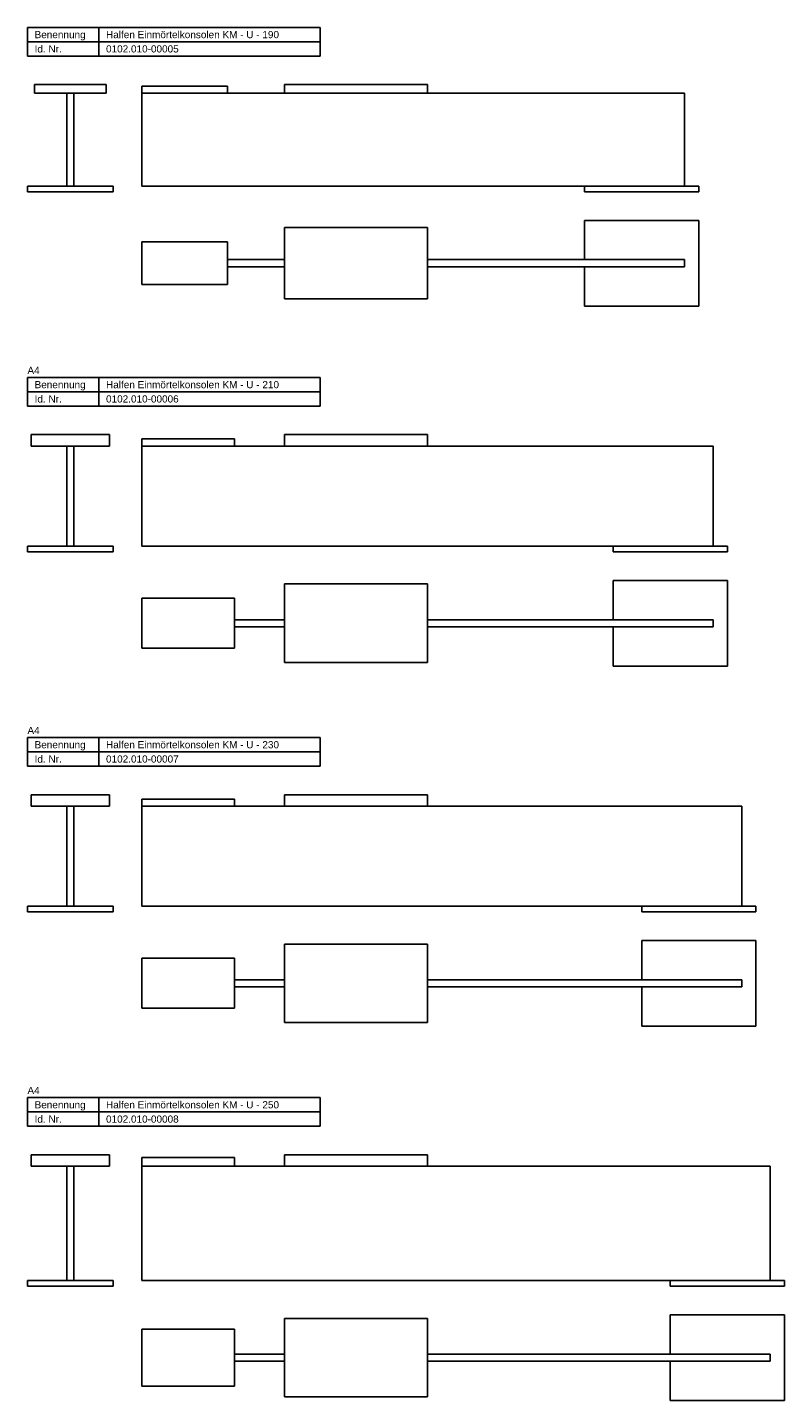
# Model space of a CAD drawing. Header units: millimetres. Extents: x 3 to 543, y -1647 to 271.
# Tile 1 of 2: x 13 to 543, y -1647 to -686. Entities that reach past the tile are written whole.
import ezdxf

# ---------------------------------------------------------------- set-up
doc = ezdxf.new("R2010")
doc.units = ezdxf.units.MM
doc.layers.add('HALFEN-KONSOLANKER', color=2, linetype='CONTINUOUS')
doc.styles.add('ARIAL50', font='ARIAL.TTF', dxfattribs={"height": 5})

msp = doc.modelspace()

# ---------------------------------------------------------------- linework, layer by layer
at = {"layer": 'HALFEN-KONSOLANKER'}
for p, q in [((13.38, -685.8), (218.38, -685.8)), ((13.38, -705.8), (13.38, -685.8)), ((63.38, -705.8), (63.38, -685.8)), ((218.38, -705.8), (218.38, -685.8)), ((13.38, -695.8), (218.38, -695.8)), ((13.38, -705.8), (218.38, -705.8)), ((68.38, -725.8), (18.38, -725.8)), ((18.38, -731.8), (18.38, -725.8)), ((68.38, -725.8), (68.38, -731.8)), ((93.38, -796.8), (93.38, -726.8)), ((93.38, -726.8), (153.38, -726.8)), ((153.38, -726.8), (153.38, -731.8)), ((293.38, -725.8), (193.38, -725.8)), ((193.38, -725.8), (193.38, -731.8)), ((293.38, -731.8), (293.38, -725.8)), ((68.38, -731.8), (18.38, -731.8)), ((40.88, -796.8), (40.88, -731.8)), ((45.88, -796.8), (45.88, -731.8)), ((93.38, -731.8), (473.38, -731.8)), ((473.38, -731.8), (473.38, -796.8)), ((73.38, -796.8), (13.38, -796.8)), ((13.38, -796.8), (13.38, -800.8)), ((73.38, -796.8), (73.38, -800.8)), ((483.38, -796.8), (93.38, -796.8)), ((403.38, -800.8), (403.38, -796.8)), ((483.38, -796.8), (483.38, -800.8)), ((73.38, -800.8), (13.38, -800.8)), ((483.38, -800.8), (403.38, -800.8)), ((193.38, -825.8), (193.38, -875.8)), ((293.38, -825.8), (193.38, -825.8)), ((293.38, -825.8), (293.38, -875.8)), ((483.38, -820.8), (403.38, -820.8)), ((403.38, -820.8), (403.38, -848.3)), ((483.38, -820.8), (483.38, -880.8)), ((93.38, -835.8), (93.38, -865.8)), ((153.38, -835.8), (93.38, -835.8)), ((153.38, -835.8), (153.38, -865.8)), ((193.38, -848.3), (153.38, -848.3)), ((193.38, -853.3), (153.38, -853.3)), ((473.38, -848.3), (293.38, -848.3)), ((473.38, -853.3), (293.38, -853.3)), ((403.38, -853.3), (403.38, -880.8)), ((473.38, -848.3), (473.38, -853.3)), ((153.38, -865.8), (93.38, -865.8)), ((293.38, -875.8), (193.38, -875.8)), ((483.38, -880.8), (403.38, -880.8)), ((13.38, -930.8), (218.38, -930.8)), ((13.38, -950.8), (13.38, -930.8)), ((63.38, -950.8), (63.38, -930.8)), ((218.38, -950.8), (218.38, -930.8)), ((13.38, -940.8), (218.38, -940.8)), ((13.38, -950.8), (218.38, -950.8)), ((70.88, -970.8), (15.88, -970.8)), ((15.88, -978.8), (15.88, -970.8)), ((70.88, -978.8), (15.88, -978.8)), ((40.88, -1048.8), (40.88, -978.8)), ((45.88, -1048.8), (45.88, -978.8)), ((70.88, -970.8), (70.88, -978.8)), ((93.38, -1048.8), (93.38, -973.8)), ((93.38, -973.8), (158.38, -973.8)), ((93.38, -978.8), (493.38, -978.8)), ((158.38, -973.8), (158.38, -978.8)), ((293.38, -970.8), (193.38, -970.8)), ((193.38, -970.8), (193.38, -978.8)), ((293.38, -978.8), (293.38, -970.8)), ((493.38, -978.8), (493.38, -1048.8)), ((73.38, -1048.8), (13.38, -1048.8)), ((13.38, -1048.8), (13.38, -1052.8)), ((73.38, -1052.8), (13.38, -1052.8)), ((73.38, -1048.8), (73.38, -1052.8)), ((503.38, -1048.8), (93.38, -1048.8)), ((423.38, -1052.8), (423.38, -1048.8)), ((503.38, -1052.8), (423.38, -1052.8)), ((503.38, -1048.8), (503.38, -1052.8)), ((193.38, -1075.3), (193.38, -1130.3)), ((293.38, -1075.3), (193.38, -1075.3)), ((293.38, -1075.3), (293.38, -1130.3)), ((503.38, -1072.8), (423.38, -1072.8)), ((423.38, -1072.8), (423.38, -1100.3)), ((503.38, -1072.8), (503.38, -1132.8)), ((158.38, -1085.3), (93.38, -1085.3)), ((93.38, -1085.3), (93.38, -1120.3)), ((158.38, -1085.3), (158.38, -1120.3)), ((193.38, -1100.3), (158.38, -1100.3)), ((493.38, -1100.3), (293.38, -1100.3)), ((493.38, -1100.3), (493.38, -1105.3)), ((193.38, -1105.3), (158.38, -1105.3)), ((493.38, -1105.3), (293.38, -1105.3)), ((423.38, -1105.3), (423.38, -1132.8)), ((158.38, -1120.3), (93.38, -1120.3)), ((293.38, -1130.3), (193.38, -1130.3)), ((503.38, -1132.8), (423.38, -1132.8)), ((13.38, -1182.8), (218.38, -1182.8)), ((13.38, -1202.8), (13.38, -1182.8)), ((63.38, -1202.8), (63.38, -1182.8)), ((218.38, -1202.8), (218.38, -1182.8)), ((13.38, -1192.8), (218.38, -1192.8)), ((13.38, -1202.8), (218.38, -1202.8)), ((70.88, -1222.8), (15.88, -1222.8)), ((15.88, -1230.8), (15.88, -1222.8)), ((70.88, -1222.8), (70.88, -1230.8)), ((93.38, -1300.8), (93.38, -1225.8)), ((93.38, -1225.8), (158.38, -1225.8)), ((158.38, -1225.8), (158.38, -1230.8)), ((293.38, -1222.8), (193.38, -1222.8)), ((193.38, -1222.8), (193.38, -1230.8)), ((293.38, -1230.8), (293.38, -1222.8)), ((70.88, -1230.8), (15.88, -1230.8)), ((40.88, -1300.8), (40.88, -1230.8)), ((45.88, -1300.8), (45.88, -1230.8)), ((93.38, -1230.8), (513.38, -1230.8)), ((513.38, -1230.8), (513.38, -1300.8)), ((73.38, -1300.8), (13.38, -1300.8)), ((13.38, -1300.8), (13.38, -1304.8)), ((73.38, -1304.8), (13.38, -1304.8)), ((73.38, -1300.8), (73.38, -1304.8)), ((523.38, -1300.8), (93.38, -1300.8)), ((443.38, -1304.8), (443.38, -1300.8)), ((523.38, -1304.8), (443.38, -1304.8)), ((523.38, -1300.8), (523.38, -1304.8)), ((523.38, -1324.8), (443.38, -1324.8)), ((443.38, -1324.8), (443.38, -1352.3)), ((523.38, -1324.8), (523.38, -1384.8)), ((293.38, -1327.3), (193.38, -1327.3)), ((193.38, -1327.3), (193.38, -1382.3)), ((293.38, -1327.3), (293.38, -1382.3)), ((158.38, -1337.3), (93.38, -1337.3)), ((93.38, -1337.3), (93.38, -1372.3)), ((158.38, -1337.3), (158.38, -1372.3)), ((193.38, -1352.3), (158.38, -1352.3)), ((513.38, -1352.3), (293.38, -1352.3)), ((513.38, -1352.3), (513.38, -1357.3)), ((193.38, -1357.3), (158.38, -1357.3)), ((513.38, -1357.3), (293.38, -1357.3)), ((443.38, -1357.3), (443.38, -1384.8)), ((158.38, -1372.3), (93.38, -1372.3)), ((293.38, -1382.3), (193.38, -1382.3)), ((523.38, -1384.8), (443.38, -1384.8)), ((13.38, -1434.8), (218.38, -1434.8)), ((13.38, -1454.8), (13.38, -1434.8)), ((63.38, -1454.8), (63.38, -1434.8)), ((218.38, -1454.8), (218.38, -1434.8)), ((13.38, -1444.8), (218.38, -1444.8)), ((13.38, -1454.8), (218.38, -1454.8)), ((15.88, -1482.8), (15.88, -1474.8)), ((70.88, -1474.8), (15.88, -1474.8)), ((70.88, -1474.8), (70.88, -1482.8)), ((93.38, -1562.8), (93.38, -1476.8)), ((93.38, -1476.8), (158.38, -1476.8)), ((158.38, -1476.8), (158.38, -1482.8)), ((193.38, -1474.8), (193.38, -1482.8)), ((293.38, -1474.8), (193.38, -1474.8)), ((293.38, -1482.8), (293.38, -1474.8)), ((70.88, -1482.8), (15.88, -1482.8)), ((40.88, -1562.8), (40.88, -1482.8)), ((45.88, -1562.8), (45.88, -1482.8)), ((93.38, -1482.8), (533.38, -1482.8)), ((533.38, -1482.8), (533.38, -1562.8)), ((73.38, -1562.8), (13.38, -1562.8)), ((13.38, -1562.8), (13.38, -1566.8)), ((73.38, -1562.8), (73.38, -1566.8)), ((543.38, -1562.8), (93.38, -1562.8)), ((463.38, -1566.8), (463.38, -1562.8)), ((543.38, -1562.8), (543.38, -1566.8)), ((73.38, -1566.8), (13.38, -1566.8)), ((543.38, -1566.8), (463.38, -1566.8)), ((293.38, -1589.3), (193.38, -1589.3)), ((193.38, -1589.3), (193.38, -1644.3)), ((293.38, -1589.3), (293.38, -1644.3)), ((543.38, -1586.8), (463.38, -1586.8)), ((463.38, -1586.8), (463.38, -1614.3)), ((543.38, -1586.8), (543.38, -1646.8)), ((158.38, -1596.8), (93.38, -1596.8)), ((93.38, -1596.8), (93.38, -1636.8)), ((158.38, -1596.8), (158.38, -1636.8)), ((193.38, -1614.3), (158.38, -1614.3)), ((533.38, -1614.3), (293.38, -1614.3)), ((533.38, -1614.3), (533.38, -1619.3)), ((193.38, -1619.3), (158.38, -1619.3)), ((533.38, -1619.3), (293.38, -1619.3)), ((463.38, -1619.3), (463.38, -1646.8)), ((158.38, -1636.8), (93.38, -1636.8)), ((293.38, -1644.3), (193.38, -1644.3)), ((543.38, -1646.8), (463.38, -1646.8))]:
    msp.add_line(p, q, dxfattribs=at)

# ---------------------------------------------------------------- texts
at = {"layer": 'HALFEN-KONSOLANKER', "style": 'ARIAL50'}
for s, p in [('Benennung', (18.38, -693.3)), ('Halfen Einmörtelkonsolen KM - U - 190', (68.38, -693.3)), ('Id. Nr.', (18.38, -703.3)), ('0102.010-00005', (68.38, -703.3)), ('A4', (13.38, -928.3)), ('Benennung', (18.38, -938.3)), ('Halfen Einmörtelkonsolen KM - U - 210', (68.38, -938.3)), ('Id. Nr.', (18.38, -948.3)), ('0102.010-00006', (68.38, -948.3)), ('A4', (13.38, -1180.3)), ('Benennung', (18.38, -1190.3)), ('Halfen Einmörtelkonsolen KM - U - 230', (68.38, -1190.3)), ('Id. Nr.', (18.38, -1200.3)), ('0102.010-00007', (68.38, -1200.3)), ('A4', (13.38, -1432.3)), ('Benennung', (18.38, -1442.3)), ('Halfen Einmörtelkonsolen KM - U - 250', (68.38, -1442.3)), ('Id. Nr.', (18.38, -1452.3)), ('0102.010-00008', (68.38, -1452.3))]:
    msp.add_text(s, height=5, dxfattribs=at).set_placement(p)

doc.saveas('drawing.dxf')
